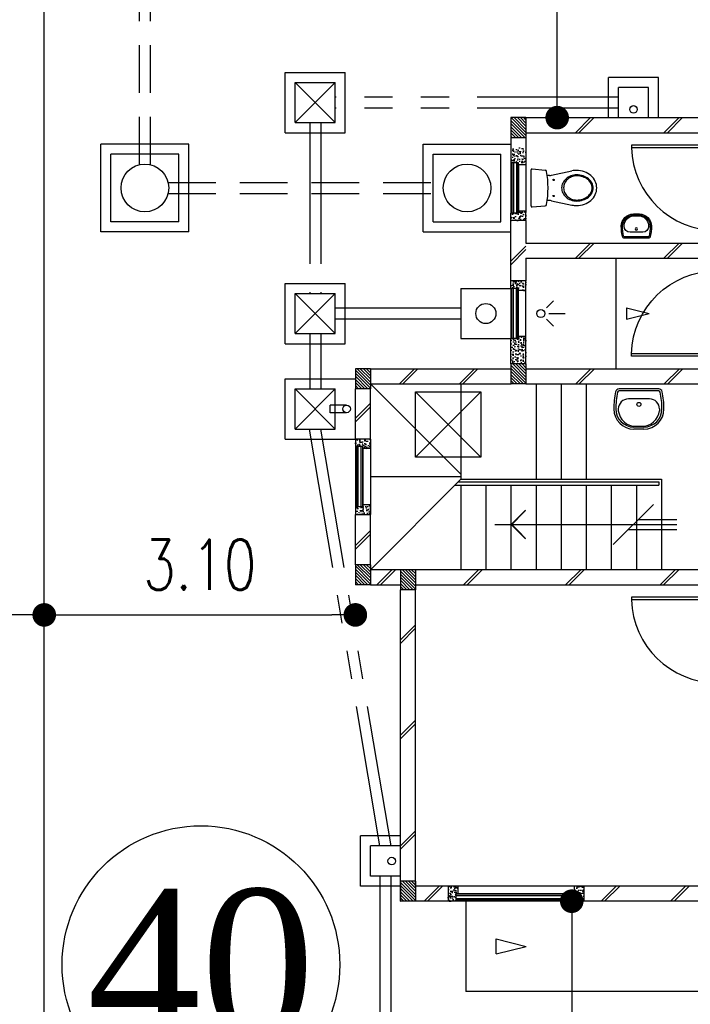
# Model space of a CAD drawing. Header units: millimetres. Extents: x 301 to 1479, y 491 to 1341.
# Tile 220 of 256: x 449.64 to 456.33, y 634.94 to 644.74. Entities that reach past the tile are written whole.
import ezdxf
from ezdxf.enums import TextEntityAlignment as Align

# ---------------------------------------------------------------- set-up
doc = ezdxf.new("R2010")
doc.units = ezdxf.units.MM
doc.header["$LTSCALE"] = 1.5
doc.header["$MEASUREMENT"] = 0
for name, pattern in [('HIDDEN', [0.375, 0.25, -0.125]), ('HIDDEN2', [4.7625, 3.175, -1.5875]), ('PHANTOM2', [1.25, 0.625, -0.125, 0.125, -0.125, 0.125, -0.125])]:
    doc.linetypes.add(name, pattern=pattern)
for name, color, linetype in [('Blk', 7, 'Continuous'), ('Block', 46, 'Continuous'), ('boundary', 3, 'Continuous'), ('BULUS', 2, 'Continuous'), ('BWCN', 4, 'Continuous'), ('DIM', 6, 'Continuous'), ('DOOR', 3, 'Continuous'), ('Ele', 8, 'Continuous'), ('HATCH', 7, 'Continuous'), ('Hatch Col. C1 GF Ext.', 84, 'Continuous'), ('Hatch Stub Col', 251, 'Continuous'), ('Kerb', 251, 'Continuous'), ('P. Gully trap', 42, 'Continuous'), ('P. Sewr Manhole', 49, 'Continuous'), ('Paving Block', 251, 'Continuous'), ('PVC Pipe 110', 69, 'Continuous'), ('PVC RWP 75', 77, 'Continuous'), ('PVC Sewer Pipe 110', 24, 'Continuous'), ('SANIT', 8, 'Continuous'), ('TXTAREA', 10, 'Continuous'), ('WINDOW', 1, 'Continuous')]:
    doc.layers.add(name, color=color, linetype=linetype)
doc.styles.add('RS1', font='romans.shx', dxfattribs={"width": 0.75, "height": 0.5})
doc.styles.add('times', font='times.ttf')
doc.dimstyles.new('Souillac5', dxfattribs={"dimscale": 0.5, "dimtxt": 0.5, "dimasz": 0.47, "dimexe": 0, "dimexo": 1, "dimgap": 0.5, "dimtad": 1, "dimzin": 0, "dimdsep": 46, "dimtxsty": 'RS1', "dimblk": 'DOT', "dimcen": 3, "dimse1": 1, "dimse2": 1, "dimclrd": 6, "dimclre": 6, "dimclrt": 7, "dimaunit": 1, "dimadec": 0, "dimazin": 0, "dimtfac": 1, "dimtofl": 0, "dimtmove": 1, "dimatfit": 3, "dimfxl": 1, "dimtolj": 1, "dimtzin": 0, "dimlwe": -1, "dimarcsym": 0})
pattern_1 = [(50, (427.129014, 162.062746), (0.071726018, -0.0062752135), [0.0075, -0.0825]), (355, (427.129014, 162.062746), (-0.013875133, 0.075219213), [0.006, -0.066]), (100.451444, (427.13499, 162.06222), (0.057850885, 0.068943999), [0.006374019, -0.070114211]), (46.1842, (427.12901, 162.08275), (0.106724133, -0.016551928), [0.01125, -0.12375]), (96.635635, (427.13791, 162.08137), (0.093466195, 0.09741186), [0.009561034, -0.105171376]), (351.184164, (427.12901, 162.08275), (0.093466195, 0.09741186), [0.009, -0.099]), (21, (427.139014, 162.077746), (0.059690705, -0.040261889), [0.0075, -0.0825]), (326, (427.139014, 162.077746), (0.024331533, 0.072515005), [0.006, -0.066]), (71.451445, (427.14399, 162.07439), (0.084022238, 0.032253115), [0.006374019, -0.070114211]), (37.5, (427.129014, 162.062746), (0.0012159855, 0.0332893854), [0, -0.0652, 0, -0.067, 0, -0.06625]), (7.5, (427.129014, 162.062746), (0.0263069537, 0.0394411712), [0, -0.0382, 0, -0.0637, 0, -0.02525]), (327.5, (427.106714, 162.062746), (0.0533822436, -0.0022554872), [0, -0.025, 0, -0.078, 0, -0.1035]), (317.5, (427.096714, 162.062746), (0.058318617, 0.010010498), [0, -0.0325, 0, -0.0518, 0, -0.0735])]
pattern_2 = [(50, (427.129014, 161.862746), (0.071726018, -0.0062752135), [0.0075, -0.0825]), (355, (427.129014, 161.862746), (-0.013875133, 0.075219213), [0.006, -0.066]), (100.451444, (427.13499, 161.86222), (0.057850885, 0.068943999), [0.006374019, -0.070114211]), (46.1842, (427.12901, 161.88275), (0.106724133, -0.016551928), [0.01125, -0.12375]), (96.635635, (427.13791, 161.88137), (0.093466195, 0.09741186), [0.009561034, -0.105171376]), (351.184164, (427.12901, 161.88275), (0.093466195, 0.09741186), [0.009, -0.099]), (21, (427.139014, 161.877746), (0.059690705, -0.040261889), [0.0075, -0.0825]), (326, (427.139014, 161.877746), (0.024331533, 0.072515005), [0.006, -0.066]), (71.451445, (427.14399, 161.87439), (0.084022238, 0.032253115), [0.006374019, -0.070114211]), (37.5, (427.129014, 161.862746), (0.0012159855, 0.0332893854), [0, -0.0652, 0, -0.067, 0, -0.06625]), (7.5, (427.129014, 161.862746), (0.0263069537, 0.0394411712), [0, -0.0382, 0, -0.0637, 0, -0.02525]), (327.5, (427.106714, 161.862746), (0.0533822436, -0.0022554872), [0, -0.025, 0, -0.078, 0, -0.1035]), (317.5, (427.096714, 161.862746), (0.058318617, 0.010010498), [0, -0.0325, 0, -0.0518, 0, -0.0735])]

# ---------------------------------------------------------------- blocks, each defined once
blk = doc.blocks.new('WC')
at = {"layer": 'SANIT'}
for p, q in [((-179.1, 0), (179.1, 0)), ((-189, -10.9), (-177.5, -141.5)), ((189, -10.9), (177.5, -141.5)), ((-125, -184.5), (-125, -161.4)), ((125, -184.5), (125, -161.4)), ((-127.2, -205.2), (-170.1, -407.8)), ((127.2, -205.2), (170.1, -407.8))]:
    blk.add_line(p, q, dxfattribs=at)
for points in [[(130, -455, 0.086378), (119.8, -396.7, 0.092622), (91.9, -348.9, 0.103078), (48.8, -316.1, 0.111925), (0, -305, 0.111925), (-48.8, -316.1, 0.103078), (-91.9, -348.9, 0.092622), (-119.8, -396.7, 0.086378), (-130, -455, 0.086378)], [(120, -455, 0.091554), (110.7, -404.8, 0.095342), (84.9, -363.1, 0.101238), (45.4, -334.7, 0.105842), (0, -325, 0.105842), (-45.4, -334.7, 0.101238), (-84.9, -363.1, 0.095342), (-110.7, -404.8, 0.091554), (-120, -455, 0.091554)], [(-175, -455, 0.087147), (-161.4, -532.7, 0.093047), (-123.7, -596.4, 0.102819), (-65.8, -640.2, 0.110985), (0, -655, 0.110985), (65.8, -640.2, 0.102819), (123.7, -596.4, 0.093047), (161.4, -532.7, 0.087147), (175, -455, 0.052217), (170.1, -407.8, 0.093047)], [(-170.1, -407.8, 0.052217), (-175, -455, 0.087147)], [(-130, -455, 0.079027), (-119.7, -519.8, 0.088191), (-91.9, -571.7, 0.105253), (-48.1, -608.1, 0.121599), (0, -620, 0.121599), (48.1, -608.1, 0.105253), (91.9, -571.7, 0.088191), (119.7, -519.8, 0.079027), (130, -455, 0.079027)], [(-120, -455, 0.077736), (-110.5, -515.9, 0.087342), (-84.9, -564.6, 0.105569), (-44.3, -598.9, 0.12344), (0, -610, 0.12344), (44.3, -598.9, 0.105569), (84.9, -564.6, 0.087342), (110.5, -515.9, 0.077736), (120, -455, 0.077736)]]:
    blk.add_lwpolyline(points, format="xyb", dxfattribs=at)
for centre in [(-80, -225), (80, -225)]:
    blk.add_circle(centre, 6, dxfattribs=at)
for centre, radius, start, end in [((-179.1, -10), 10, 90, 185.04245), ((179.1, -10), 10, 354.95755, 90), ((-162.6, -140.2), 15, 185.04245, 259.60796), ((0, 746.3), 916.3, 259.60796, 280.39204), ((-225, -184.5), 100, 348.04369, 0), ((225, -184.5), 100, 180, 191.95631), ((162.6, -140.2), 15, 280.39204, 354.95755)]:
    blk.add_arc(centre, radius, start, end, dxfattribs=at)
blk = doc.blocks.new('Wh1')
at = {"layer": 'SANIT'}
for p, q in [((197.3, 0), (-197.3, 0)), ((197.3, -20), (-197.3, -20)), ((105, -100), (-105, -100)), ((-205, -200), (-205, -217.2)), ((205, -200), (205, -217.2)), ((50, -380), (-50, -380)), ((-30.2, -372.6), (30.2, -372.6)), ((50, -400), (-50, -400))]:
    blk.add_line(p, q, dxfattribs=at)
blk.add_circle((0, -153.8), 20, dxfattribs=at)
for centre, radius, start, end in [((0, -200), 250, 180, 180), ((0, -200), 250, 0, 0), ((-197.3, -35), 35, 90, 167.77757), ((197.3, -35), 35, 12.22243, 90), ((567.1, -200.6), 817.1, 167.77757, 179.95982), ((567.1, -200.6), 797.1, 167.77757, 179.95982), ((-197.3, -35), 15, 90, 167.77757), ((197.3, -35), 15, 12.22243, 90), ((-567.1, -200.6), 797.1, 0.04018, 12.22243), ((-567.1, -200.6), 817.1, 0.04018, 12.22243), ((-105, -200), 100, 90, 180), ((105, -200), 100, 0, 90), ((-50, -200), 200, 180, 270), ((-50, -200), 180, 180, 270), ((-30.2, -196.6), 176, 186.70755, 270.01296), ((30.2, -196.6), 176, 269.98704, 353.29245), ((50, -200), 180, 270, 0), ((50, -200), 200, 270, 0)]:
    blk.add_arc(centre, radius, start, end, dxfattribs=at)
blk = doc.blocks.new('Dr900')
at = {"layer": 'DOOR'}
for p, q in [((-50, 0), (-50, 850)), ((-25, 850), (-50, 850)), ((-25, 0), (-25, 850)), ((-25, 0), (-50, 0))]:
    blk.add_line(p, q, dxfattribs=at)
blk.add_arc((-24.3, -0.3), 850.7, 91.72797, 179.98222, dxfattribs=at)
blk = doc.blocks.new('SSSU-D1')
at = {"layer": 'HATCH'}
h = blk.add_hatch(dxfattribs=at)
h.set_pattern_fill('ANSI31', color=256, scale=0.175, angle=630)
h.set_pattern_definition([(315, (-126.973914, 34.886787), (0.015467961, 0.015467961), [])])
h.paths.add_polyline_path([(-0.45, 5.1), (-0.3, 5.1), (-0.3, 5.3), (-0.45, 5.3)])
h = blk.add_hatch(dxfattribs=at)
h.set_pattern_fill('ANSI31', color=256, scale=0.175, angle=630)
h.set_pattern_definition([(315, (-125.423914, 34.936787), (0.015467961, 0.015467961), [])])
h.paths.add_polyline_path([(1.1, 5.15), (1.25, 5.15), (1.25, 5.35), (1.1, 5.35)])
h = blk.add_hatch(dxfattribs=at)
h.set_pattern_fill('ANSI31', color=256, scale=0.175, angle=630)
h.set_pattern_definition([(315, (-126.973914, 32.936787), (0.015467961, 0.015467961), [])])
h.paths.add_polyline_path([(-0.45, 3.15), (-0.3, 3.15), (-0.3, 3.35), (-0.45, 3.35)])
h = blk.add_hatch(dxfattribs=at)
h.set_pattern_fill('ANSI31', color=256, scale=0.175, angle=630)
h.set_pattern_definition([(315, (-126.523914, 32.886787), (0.015467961, 0.015467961), [])])
h.paths.add_polyline_path([(0, 3.1), (0.15, 3.1), (0.15, 3.3), (0, 3.3)])
h = blk.add_hatch(dxfattribs=at)
h.set_pattern_fill('ANSI31', color=256, scale=0.175, angle=630)
h.set_pattern_definition([(315, (-126.523914, 29.786787), (0.015467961, 0.015467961), [])])
h.paths.add_polyline_path([(0, 0), (0.15, 0), (0.15, 0.2), (0, 0.2)])
at = {"layer": 'Hatch Col. C1 GF Ext.'}
h = blk.add_hatch(dxfattribs=at)
h.set_pattern_fill('ANSI31', color=256, scale=0.175, angle=-90)
h.set_pattern_definition([(315, (448.28546, 157.028336), (0.0154679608, 0.0154679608), [])])
h.paths.add_polyline_path([(1.1, 7.6), (1.25, 7.6), (1.25, 7.8), (1.1, 7.8)])
at = {"layer": 'Hatch Stub Col', "linetype": 'ByBlock'}
h = blk.add_hatch(dxfattribs=at)
h.set_pattern_fill('AR-CONC', color=256, scale=0.01, angle=720)
h.set_pattern_definition(pattern_1)
h.paths.add_polyline_path([(1.175, 7.35), (1.175, 7.33), (1.25, 7.33), (1.25, 7.5), (1.1, 7.5), (1.1, 7.35)])
h = blk.add_hatch(dxfattribs=at)
h.set_pattern_fill('AR-CONC', color=256, scale=0.01, angle=720)
h.set_pattern_definition(pattern_1)
h.paths.add_polyline_path([(1.25, 6.775), (1.25, 6.87), (1.175, 6.87), (1.175, 6.85), (1.1, 6.85), (1.1, 6.775)])
h = blk.add_hatch(dxfattribs=at)
h.set_pattern_fill('AR-CONC', color=256, scale=0.01, angle=720)
h.set_pattern_definition([(50, (427.129014, 162.012746), (0.071726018, -0.0062752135), [0.0075, -0.0825]), (355, (427.129014, 162.012746), (-0.013875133, 0.075219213), [0.006, -0.066]), (100.451444, (427.13499, 162.01222), (0.057850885, 0.068943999), [0.006374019, -0.070114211]), (46.1842, (427.12901, 162.03275), (0.106724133, -0.016551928), [0.01125, -0.12375]), (96.635635, (427.13791, 162.03137), (0.093466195, 0.09741186), [0.009561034, -0.105171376]), (351.184164, (427.12901, 162.03275), (0.093466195, 0.09741186), [0.009, -0.099]), (21, (427.139014, 162.027746), (0.059690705, -0.040261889), [0.0075, -0.0825]), (326, (427.139014, 162.027746), (0.024331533, 0.072515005), [0.006, -0.066]), (71.451445, (427.14399, 162.02439), (0.084022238, 0.032253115), [0.006374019, -0.070114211]), (37.5, (427.129014, 162.012746), (0.0012159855, 0.0332893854), [0, -0.0652, 0, -0.067, 0, -0.06625]), (7.5, (427.129014, 162.012746), (0.0263069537, 0.0394411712), [0, -0.0382, 0, -0.0637, 0, -0.02525]), (327.5, (427.106714, 162.012746), (0.0533822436, -0.0022554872), [0, -0.025, 0, -0.078, 0, -0.1035]), (317.5, (427.096714, 162.012746), (0.058318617, 0.010010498), [0, -0.0325, 0, -0.0518, 0, -0.0735])])
h.paths.add_polyline_path([(1.175, 6.1), (1.175, 6.08), (1.25, 6.08), (1.25, 6.175), (1.1, 6.175), (1.1, 6.1)])
h = blk.add_hatch(dxfattribs=at)
h.set_pattern_fill('AR-CONC', color=256, scale=0.01, angle=720)
h.set_pattern_definition([(50, (466.11162, 47.178006), (0.071726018, -0.0062752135), [0.0075, -0.0825]), (355, (466.11162, 47.17801), (-0.013875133, 0.075219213), [0.006, -0.066]), (100.451444, (466.1176, 47.17748), (0.057850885, 0.068943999), [0.006374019, -0.070114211]), (46.1842, (466.11162, 47.19801), (0.106724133, -0.016551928), [0.01125, -0.12375]), (96.635635, (466.12051, 47.19663), (0.093466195, 0.09741186), [0.009561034, -0.105171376]), (351.184164, (466.11162, 47.19801), (0.093466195, 0.09741186), [0.009, -0.099]), (21, (466.12162, 47.193006), (0.059690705, -0.040261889), [0.0075, -0.0825]), (326, (466.12162, 47.19301), (0.024331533, 0.072515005), [0.006, -0.066]), (71.451445, (466.126594, 47.18965), (0.084022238, 0.032253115), [0.006374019, -0.070114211]), (37.5, (466.11162, 47.178006), (0.0012159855, 0.0332893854), [0, -0.0652, 0, -0.067, 0, -0.06625]), (7.5, (466.11162, 47.178006), (0.0263069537, 0.0394411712), [0, -0.0382, 0, -0.0637, 0, -0.02525]), (327.5, (466.08932, 47.178006), (0.0533822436, -0.0022554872), [0, -0.025, 0, -0.078, 0, -0.1035]), (317.5, (466.07932, 47.178006), (0.058318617, 0.010010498), [0, -0.0325, 0, -0.0518, 0, -0.0735])])
h.paths.add_polyline_path([(1.25, 5.62), (1.175, 5.62), (1.175, 5.6), (1.1, 5.6), (1.1, 5.35), (1.25, 5.35)])
h = blk.add_hatch(dxfattribs=at)
h.set_pattern_fill('AR-CONC', color=256, scale=0.01, angle=720)
h.set_pattern_definition(pattern_2)
h.paths.add_polyline_path([(-0.3, 4.6), (-0.45, 4.6), (-0.45, 4.525), (-0.375, 4.525), (-0.375, 4.505), (-0.3, 4.505)])
h = blk.add_hatch(dxfattribs=at)
h.set_pattern_fill('AR-CONC', color=256, scale=0.01, angle=720)
h.set_pattern_definition(pattern_2)
h.paths.add_polyline_path([(-0.3, 3.945), (-0.375, 3.945), (-0.375, 3.925), (-0.45, 3.925), (-0.45, 3.85), (-0.3, 3.85)])
h = blk.add_hatch(dxfattribs=at)
h.set_pattern_fill('AR-CONC', color=256, scale=0.01, angle=720)
h.set_pattern_definition(pattern_2)
h.paths.add_polyline_path([(0.5704, 0.15), (0.4754, 0.15), (0.4754, 0), (0.5504, 0), (0.5504, 0.075), (0.5704, 0.075)])
h = blk.add_hatch(dxfattribs=at)
h.set_pattern_fill('AR-CONC', color=256, scale=0.01, angle=720)
h.set_pattern_definition(pattern_2)
h.paths.add_polyline_path([(1.8254, 0.15), (1.7304, 0.15), (1.7304, 0.075), (1.7504, 0.075), (1.7504, 0), (1.8254, 0)])
at = {"layer": 'Block', "linetype": 'ByBlock'}
for p, q in [((1.25, 7.8), (3.15, 7.8)), ((1.25, 7.65), (3.15, 7.65)), ((1.1, 6.175), (1.1, 6.775)), ((1.25, 6.775), (1.25, 6.55)), ((1.25, 6.55), (3.3, 6.55)), ((1.25, 6.4), (3.3, 6.4)), ((1.25, 6.4), (1.25, 6.175)), ((-0.3, 5.3), (1.1, 5.3)), ((1.25, 5.3), (3.15, 5.3)), ((-0.45, 4.6), (-0.45, 5.1)), ((-0.3, 5.15), (1.1, 5.15)), ((-0.3, 4.6), (-0.3, 5.1)), ((1.25, 5.15), (3.15, 5.15)), ((-0.45, 3.35), (-0.45, 3.85)), ((-0.3, 3.35), (-0.3, 3.85)), ((0, 3.3), (-0.3, 3.3)), ((3.15, 3.3), (0.15, 3.3)), ((-0.3, 3.15), (0, 3.15)), ((0.15, 3.15), (3.15, 3.15)), ((0, 0), (0, 3.1)), ((0.15, 0.15), (0.15, 3.1)), ((0.4754, 0.15), (0.15, 0.15)), ((3.15, 0.15), (1.8254, 0.15)), ((0.4754, 0), (0.15, 0)), ((3.15, 0), (1.8254, 0))]:
    blk.add_line(p, q, dxfattribs=at)
at = {"layer": 'BULUS', "linetype": 'ByBlock'}
for p, q in [((0.54, 4.1404), (2.575, 4.1404)), ((0.575, 4.1754), (2.575, 4.1754)), ((2.575, 4.1754), (2.575, 4.1404))]:
    blk.add_line(p, q, dxfattribs=at)
at = {"layer": 'BWCN'}
for p, q in [((1.25, 7.8), (1.1, 7.8)), ((1.1, 7.8), (1.1, 7.6)), ((1.25, 7.8), (1.25, 7.6)), ((1.25, 7.6), (1.1, 7.6)), ((1.1, 7.6), (1.1, 7.35)), ((1.25, 7.6), (1.25, 7.33)), ((1.175, 7.35), (1.1, 7.35)), ((1.175, 7.33), (1.175, 7.35)), ((1.25, 7.33), (1.175, 7.33)), ((1.25, 6.87), (1.175, 6.87)), ((1.175, 6.87), (1.175, 6.85)), ((1.25, 6.775), (1.25, 6.87)), ((1.1, 6.775), (1.1, 6.85)), ((1.175, 6.85), (1.1, 6.85)), ((1.25, 6.775), (1.1, 6.775)), ((1.1, 6.1), (1.1, 6.175)), ((1.25, 6.175), (1.1, 6.175)), ((1.25, 6.08), (1.25, 6.175)), ((1.175, 6.1), (1.1, 6.1)), ((1.175, 6.08), (1.175, 6.1)), ((1.25, 6.08), (1.175, 6.08)), ((1.175, 5.6), (1.1, 5.6)), ((1.1, 5.35), (1.1, 5.6)), ((1.25, 5.62), (1.175, 5.62)), ((1.175, 5.62), (1.175, 5.6)), ((1.25, 5.35), (1.25, 5.62)), ((-0.3, 5.3), (-0.45, 5.3)), ((-0.45, 5.3), (-0.45, 5.1)), ((-0.3, 5.3), (-0.3, 5.1)), ((1.25, 5.35), (1.1, 5.35)), ((1.1, 5.35), (1.1, 5.15)), ((1.25, 5.35), (1.25, 5.15)), ((-0.3, 5.1), (-0.45, 5.1)), ((1.25, 5.15), (1.1, 5.15)), ((-0.45, 4.6), (-0.45, 4.525)), ((-0.375, 4.525), (-0.45, 4.525)), ((-0.375, 4.505), (-0.375, 4.525)), ((-0.3, 4.6), (-0.3, 4.505)), ((-0.3, 4.505), (-0.375, 4.505)), ((-0.375, 3.925), (-0.45, 3.925)), ((-0.45, 3.925), (-0.45, 3.85)), ((-0.3, 3.945), (-0.375, 3.945)), ((-0.375, 3.945), (-0.375, 3.925)), ((-0.3, 3.945), (-0.3, 3.85)), ((-0.3, 3.35), (-0.45, 3.35)), ((-0.45, 3.35), (-0.45, 3.15)), ((-0.3, 3.35), (-0.3, 3.15)), ((0.15, 3.3), (0, 3.3)), ((0, 3.3), (0, 3.1)), ((0.15, 3.3), (0.15, 3.1)), ((-0.3, 3.15), (-0.45, 3.15)), ((0.15, 3.1), (0, 3.1)), ((0.15, 0.2), (0, 0.2)), ((0, 0.2), (0, 0)), ((0.15, 0.2), (0.15, 0)), ((0.4754, 0.15), (0.4754, 0)), ((0.5704, 0.15), (0.4754, 0.15)), ((0.5704, 0.15), (0.5704, 0.075)), ((1.7304, 0.15), (1.7304, 0.075)), ((1.8254, 0.15), (1.7304, 0.15)), ((1.8254, 0.15), (1.8254, 0)), ((0.15, 0), (0, 0)), ((0.5504, 0), (0.4754, 0)), ((0.5504, 0.075), (0.5504, 0)), ((0.5704, 0.075), (0.5504, 0.075)), ((1.7304, 0.075), (1.7504, 0.075)), ((1.7504, 0.075), (1.7504, 0)), ((1.8254, 0), (1.7504, 0))]:
    blk.add_line(p, q, dxfattribs=at)
at = {"layer": 'BWCN', "linetype": 'ByBlock'}
for p, q in [((-0.3, 4.6), (-0.45, 4.6)), ((-0.45, 3.85), (-0.3, 3.85))]:
    blk.add_line(p, q, dxfattribs=at)
at = {"layer": 'Ele'}
for p, q in [((1.1, 7.35), (1.1, 6.85)), ((1.11, 7.35), (1.11, 6.85)), ((1.17, 7.35), (1.17, 6.85)), ((1.175, 7.33), (1.175, 6.87)), ((1.25, 7.33), (1.25, 6.87)), ((2.15, 5.3), (2.15, 6.4)), ((1.1, 6.1), (1.1, 5.6)), ((1.11, 5.6), (1.11, 6.1)), ((1.17, 5.6), (1.17, 6.1)), ((1.175, 5.62), (1.175, 6.08)), ((1.25, 5.62), (1.25, 6.08)), ((1.4545, 5.9067), (1.5246, 5.9768)), ((1.4545, 5.7933), (1.5246, 5.7232)), ((1.478, 5.85), (1.6391, 5.85)), ((1.35, 5.15), (1.35, 4.2)), ((1.6, 5.15), (1.6, 4.2)), ((1.85, 5.15), (1.85, 4.2)), ((-0.45, 4.525), (-0.45, 3.925)), ((-0.44, 4.525), (-0.44, 3.925)), ((-0.38, 4.525), (-0.38, 3.925)), ((-0.375, 4.505), (-0.375, 3.945)), ((-0.3, 4.505), (-0.3, 3.945)), ((0.6, 4.2), (2.6, 4.2)), ((0.6, 4.1404), (0.6, 3.3)), ((0.85, 4.1404), (0.85, 3.3)), ((1.1, 4.1404), (1.1, 3.3)), ((1.35, 4.1404), (1.35, 3.3)), ((1.6, 4.1404), (1.6, 3.3)), ((1.85, 4.1404), (1.85, 3.3)), ((2.1, 4.1404), (2.1, 3.3)), ((2.35, 4.1404), (2.35, 3.3)), ((2.6, 4.2), (2.6, 3.3)), ((2.1201, 3.55), (2.5201, 3.95)), ((0.9409, 3.75), (2.7528, 3.75)), ((2.3701, 3.8), (2.7528, 3.8)), ((2.2701, 3.7), (2.7528, 3.7)), ((1.7304, 0.15), (0.5704, 0.15)), ((1.7504, 0.07), (0.5504, 0.07)), ((1.7504, 0.01), (0.5504, 0.01)), ((1.7304, 0.075), (0.5704, 0.075)), ((1.7504, 0), (0.5504, 0)), ((0.65, 0), (0.65, -0.9)), ((4.3, -0.9), (0.65, -0.9))]:
    blk.add_line(p, q, dxfattribs=at)
at = {"layer": 'Ele', "linetype": 'HIDDEN', "ltscale": 10}
for p, q in [((-0.3, 5.15), (0.6, 4.25)), ((0.6, 5.15), (0.6, 4.2)), ((0.6, 4.225), (-0.3, 4.225)), ((-0.3, 3.3), (0.6, 4.2))]:
    blk.add_line(p, q, dxfattribs=at)
at = {"layer": 'Ele', "linetype": 'ByBlock'}
blk.add_line((0.9515, -0.525), (0.9515, -0.375), dxfattribs=at)
at = {"layer": 'Ele', "const_width": 0.015}
blk.add_lwpolyline([(1.2465, 3.8914), (1.1051, 3.75), (1.2465, 3.6086)], dxfattribs=at)
at = {"layer": 'Ele'}
blk.add_circle((1.3979, 5.85), 0.04, dxfattribs=at)
at = {"layer": 'HATCH'}
for p, q in [((1.7425, 7.65), (1.8925, 7.8)), ((1.7778, 7.65), (1.9278, 7.8)), ((2.6249, 7.65), (2.7749, 7.8)), ((2.6602, 7.65), (2.8102, 7.8)), ((1.1, 6.3713), (1.25, 6.5213)), ((1.1, 6.3359), (1.25, 6.4859)), ((1.7425, 6.4), (1.8925, 6.55)), ((1.7778, 6.4), (1.9278, 6.55)), ((2.6249, 6.4), (2.7749, 6.55)), ((2.6602, 6.4), (2.8102, 6.55)), ((-0.0119, 5.15), (0.1381, 5.3)), ((0.0234, 5.15), (0.1734, 5.3)), ((0.5864, 5.15), (0.7364, 5.3)), ((0.6218, 5.15), (0.7718, 5.3)), ((1.7457, 5.15), (1.8957, 5.3)), ((1.7811, 5.15), (1.9311, 5.3)), ((2.6281, 5.15), (2.7781, 5.3)), ((2.6635, 5.15), (2.8135, 5.3)), ((-0.45, 4.8077), (-0.3, 4.9577)), ((-0.45, 4.7724), (-0.3, 4.9224)), ((-0.45, 3.5406), (-0.3, 3.6906)), ((-0.45, 3.5052), (-0.3, 3.6552)), ((-0.2359, 3.15), (-0.0859, 3.3)), ((-0.2006, 3.15), (-0.0506, 3.3)), ((0.6285, 3.15), (0.7785, 3.3)), ((0.6638, 3.15), (0.8138, 3.3)), ((1.645, 3.15), (1.795, 3.3)), ((1.6803, 3.15), (1.8303, 3.3)), ((2.5863, 3.15), (2.7363, 3.3)), ((2.6217, 3.15), (2.7717, 3.3)), ((0, 2.6018), (0.15, 2.7518)), ((0, 2.5664), (0.15, 2.7164)), ((0, 1.6528), (0.15, 1.8028)), ((0, 1.6174), (0.15, 1.7674)), ((0, 0.552), (0.15, 0.702)), ((0, 0.5167), (0.15, 0.6667)), ((0.2343, 0), (0.3843, 0.15)), ((0.2697, 0), (0.4197, 0.15)), ((1.9985, 0), (2.1485, 0.15)), ((2.0338, 0), (2.1838, 0.15)), ((2.6895, 0), (2.8395, 0.15)), ((2.7249, 0), (2.8749, 0.15))]:
    blk.add_line(p, q, dxfattribs=at)
at = {"layer": 'Kerb'}
for p, q in [((-1.15, 8.25), (-0.55, 8.25)), ((-1.15, 7.65), (-1.15, 8.25)), ((-0.55, 7.65), (-0.55, 8.25)), ((-1.05, 8.15), (-0.65, 8.15)), ((-1.05, 7.75), (-1.05, 8.15)), ((-1.05, 8.15), (-0.65, 7.75)), ((-1.05, 7.75), (-0.65, 8.15)), ((-0.65, 7.75), (-0.65, 8.15)), ((2.5712, 8.2), (2.0712, 8.2)), ((2.0712, 7.8), (2.0712, 8.2)), ((2.5712, 7.8), (2.5712, 8.2)), ((2.1712, 7.8), (2.1712, 8.1)), ((2.4712, 8.1), (2.1712, 8.1)), ((2.4712, 7.8), (2.4712, 8.1)), ((-1.05, 7.75), (-0.65, 7.75)), ((-1.15, 7.65), (-0.55, 7.65)), ((-2.985, 6.6625), (-2.985, 7.5375)), ((-2.11, 7.5375), (-2.985, 7.5375)), ((-2.11, 6.6625), (-2.11, 7.5375)), ((0.225, 6.6625), (0.225, 7.5375)), ((0.225, 7.5375), (1.1, 7.5375)), ((-2.885, 6.7625), (-2.885, 7.4375)), ((-2.21, 7.4375), (-2.885, 7.4375)), ((-2.21, 6.7625), (-2.21, 7.4375)), ((0.325, 6.7625), (0.325, 7.4375)), ((0.325, 7.4375), (1, 7.4375)), ((1, 6.7625), (1, 7.4375)), ((-2.21, 6.7625), (-2.885, 6.7625)), ((0.325, 6.7625), (1, 6.7625)), ((-2.11, 6.6625), (-2.985, 6.6625)), ((0.225, 6.6625), (1.1, 6.6625)), ((-1.15, 6.15), (-0.55, 6.15)), ((-1.15, 5.55), (-1.15, 6.15)), ((-0.55, 5.55), (-0.55, 6.15)), ((0.6, 6.1), (1.1, 6.1)), ((0.6, 6.1), (0.6, 5.6)), ((-1.05, 6.05), (-0.65, 6.05)), ((-1.05, 5.65), (-1.05, 6.05)), ((-1.05, 6.05), (-0.65, 5.65)), ((-1.05, 5.65), (-0.65, 6.05)), ((-0.65, 5.65), (-0.65, 6.05)), ((-1.05, 5.65), (-0.65, 5.65)), ((0.6, 5.6), (1.1, 5.6)), ((-1.15, 5.55), (-0.55, 5.55)), ((-1.15, 5.2), (-0.45, 5.2)), ((-1.15, 4.6), (-1.15, 5.2)), ((-1.05, 5.1), (-0.65, 5.1)), ((-1.05, 4.7), (-1.05, 5.1)), ((-1.05, 5.1), (-0.65, 4.7)), ((-1.05, 4.7), (-0.65, 5.1)), ((-0.65, 4.7), (-0.65, 5.1)), ((-1.05, 4.7), (-0.65, 4.7)), ((-1.15, 4.6), (-0.45, 4.6)), ((-0.4, 0.15), (-0.4, 0.65)), ((0, 0.65), (-0.4, 0.65)), ((0, 0.55), (-0.3, 0.55)), ((-0.3, 0.25), (-0.3, 0.55)), ((0, 0.25), (-0.3, 0.25)), ((0, 0.15), (-0.4, 0.15))]:
    blk.add_line(p, q, dxfattribs=at)
at = {"layer": 'P. Gully trap'}
blk.add_circle((0.85, 5.85), 0.1, dxfattribs=at)
at = {"layer": 'P. Sewr Manhole'}
for centre in [(-2.5475, 7.1), (0.6625, 7.1)]:
    blk.add_circle(centre, 0.2375, dxfattribs=at)
at = {"layer": 'Paving Block', "linetype": 'ByBlock'}
for p, q in [((2.2524, 5.9063), (2.2524, 5.7937)), ((2.2524, 5.9063), (2.4774, 5.85)), ((2.2524, 5.7937), (2.4774, 5.85)), ((0.9515, -0.375), (1.2515, -0.45)), ((0.9515, -0.525), (1.2515, -0.45))]:
    blk.add_line(p, q, dxfattribs=at)
at = {"layer": 'PVC Pipe 110', "linetype": 'PHANTOM2', "ltscale": 1.5}
for p, q in [((2.1712, 8.005), (-0.65, 8.005)), ((2.1712, 7.895), (-0.65, 7.895)), ((-0.905, 7.75), (-0.905, 6.05)), ((-0.795, 7.75), (-0.795, 6.05)), ((0.6, 5.905), (-0.65, 5.905)), ((0.6, 5.795), (-0.65, 5.795)), ((-0.905, 5.65), (-0.905, 5.1)), ((-0.795, 5.65), (-0.795, 5.1)), ((-0.2058, 0.55), (-0.9058, 4.7)), ((-0.0942, 0.55), (-0.7942, 4.7)), ((-0.205, 0.25), (-0.205, -2.15)), ((-0.095, 0.25), (-0.095, -2.15))]:
    blk.add_line(p, q, dxfattribs=at)
at = {"layer": 'PVC Pipe 110', "linetype": 'PHANTOM2', "ltscale": 10}
for p, q in [((-0.7, 4.8625), (-0.7, 4.9375)), ((-0.5375, 4.9375), (-0.7, 4.9375)), ((-0.5375, 4.8625), (-0.7, 4.8625))]:
    blk.add_line(p, q, dxfattribs=at)
at = {"layer": 'PVC RWP 75'}
for centre in [(2.3212, 7.8825), (-0.5375, 4.9), (-0.0875, 0.4), (-0.0875, 0.4), (-0.0875, 0.4)]:
    blk.add_circle(centre, 0.0375, dxfattribs=at)
at = {"layer": 'PVC Sewer Pipe 110', "linetype": 'HIDDEN2', "ltscale": 0.1}
for p, q in [((-2.6025, 7.331), (-2.6025, 10.569)), ((-2.4925, 7.331), (-2.4925, 10.569)), ((-2.3165, 7.155), (0.4315, 7.155)), ((-2.3165, 7.045), (0.4315, 7.045))]:
    blk.add_line(p, q, dxfattribs=at)
at = {"layer": 'SANIT', "linetype": 'HIDDEN2', "ltscale": 100}
for p, q in [((0.1496, 5.0718), (0.7996, 5.0718)), ((0.1496, 4.4218), (0.1496, 5.0718)), ((0.1496, 5.0718), (0.7996, 4.4218)), ((0.7996, 5.0718), (0.1496, 4.4218)), ((0.7996, 5.0718), (0.7996, 4.4218)), ((0.7996, 4.4218), (0.1496, 4.4218))]:
    blk.add_line(p, q, dxfattribs=at)
at = {"layer": 'WINDOW', "linetype": 'HIDDEN2', "ltscale": 0.5}
for p, q in [((1.125, 7.35), (1.125, 6.85)), ((1.155, 7.35), (1.155, 6.85)), ((1.125, 5.6), (1.125, 6.1)), ((1.155, 5.6), (1.155, 6.1)), ((-0.425, 4.525), (-0.425, 3.925)), ((-0.395, 4.525), (-0.395, 3.925))]:
    blk.add_line(p, q, dxfattribs=at)
at = {"layer": 'WINDOW'}
for p, q in [((1.7504, 0.055), (0.5504, 0.055)), ((1.7504, 0.025), (0.5504, 0.025))]:
    blk.add_line(p, q, dxfattribs=at)
at = {"layer": 'DOOR', "yscale": 0.001, "zscale": 0.001, "rotation": 90}
for p, xscale in [((3.15, 7.55), 0.001), ((3.15, 5.4), -0.001), ((3.15, 3.05), 0.001)]:
    blk.add_blockref('Dr900', p, dxfattribs=dict(at, xscale=xscale))
at = {"layer": 'SANIT', "xscale": 0.001, "yscale": 0.001, "zscale": 0.001, "rotation": 89.99999999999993}
blk.add_blockref('WC', (1.3, 7.1), dxfattribs=at)
at = {"layer": 'WINDOW', "linetype": 'ByBlock', "xscale": -0.0006, "yscale": 0.0006, "zscale": 0.0006, "rotation": 180}
blk.add_blockref('Wh1', (2.3497, 6.6), dxfattribs=at)
at = {"layer": 'WINDOW', "linetype": 'ByBlock', "xscale": 0.001, "yscale": 0.001, "zscale": 0.001}
blk.add_blockref('Wh1', (2.375, 5.0998), dxfattribs=at)
blk = doc.blocks.new('_DOT')
at = {"color": 0, "linetype": 'ByBlock'}
blk.add_line((-0.5, 0), (-1, 0), dxfattribs=at)
at = {"color": 0, "linetype": 'ByBlock', "const_width": 0.5}
blk.add_lwpolyline([(-0.25, 0, 1), (0.25, 0, 1)], format="xyb", close=True, dxfattribs=at)
blk = doc.blocks.new('*D158')
at = {"layer": 'DEFPOINTS', "color": 0, "transparency": 16777216}
for p in [(446.7876, 638.819), (446.7876, 638.819), (449.8876, 638.819)]:
    blk.add_point(p, dxfattribs=at)
at = {"layer": 'DIM', "color": 6, "lineweight": -2, "transparency": 16777216}
blk.add_line((449.6526, 638.819), (447.0226, 638.819), dxfattribs=at)
at = {"layer": 'DIM', "color": 6, "lineweight": -2, "transparency": 16777216, "xscale": 0.235, "yscale": 0.235, "zscale": 0.235, "rotation": 180}
blk.add_blockref('_DOT', (446.7876, 638.819), dxfattribs=at)
at = {"layer": 'DIM', "color": 6, "lineweight": -2, "transparency": 16777216, "xscale": 0.235, "yscale": 0.235, "zscale": 0.235}
blk.add_blockref('_DOT', (449.8876, 638.819), dxfattribs=at)
at = {"layer": 'DIM', "color": 7, "transparency": 16777216, "insert": (448.3376, 639.319), "char_height": 0.5, "attachment_point": 5, "style": 'RS1'}
blk.add_mtext('\\A1;3.10', dxfattribs=at)
blk = doc.blocks.new('*D159')
at = {"layer": 'DEFPOINTS', "color": 0, "transparency": 16777216}
for p in [(455.0035, 635.969), (455.0035, 628.769), (455.1437, 628.769)]:
    blk.add_point(p, dxfattribs=at)
at = {"layer": 'DIM', "color": 6, "lineweight": -2, "transparency": 16777216}
blk.add_line((455.1437, 635.734), (455.1437, 629.004), dxfattribs=at)
at = {"layer": 'DIM', "color": 6, "lineweight": -2, "transparency": 16777216, "xscale": 0.235, "yscale": 0.235, "zscale": 0.235}
for p, rotation in [((455.1437, 635.969), 90), ((455.1437, 628.769), 270)]:
    blk.add_blockref('_DOT', p, dxfattribs=dict(at, rotation=rotation))
at = {"layer": 'DIM', "color": 7, "transparency": 16777216, "insert": (454.6437, 632.369), "char_height": 0.5, "attachment_point": 5, "rotation": 90, "style": 'RS1'}
blk.add_mtext('\\A1;7.20', dxfattribs=at)
blk = doc.blocks.new('*D160')
at = {"layer": 'DEFPOINTS', "color": 0, "transparency": 16777216}
for p in [(454.9985, 649.769), (454.9985, 649.769), (454.9985, 643.769)]:
    blk.add_point(p, dxfattribs=at)
at = {"layer": 'DIM', "color": 6, "lineweight": -2, "transparency": 16777216}
blk.add_line((454.9985, 644.004), (454.9985, 649.534), dxfattribs=at)
at = {"layer": 'DIM', "color": 6, "lineweight": -2, "transparency": 16777216, "xscale": 0.235, "yscale": 0.235, "zscale": 0.235}
for p, rotation in [((454.9985, 649.769), 90), ((454.9985, 643.769), 270)]:
    blk.add_blockref('_DOT', p, dxfattribs=dict(at, rotation=rotation))
at = {"layer": 'DIM', "color": 7, "transparency": 16777216, "insert": (454.3549, 648.978), "char_height": 0.5, "attachment_point": 5, "rotation": 90, "style": 'RS1'}
blk.add_mtext('\\A1;6.00', dxfattribs=at)
blk = doc.blocks.new('*D161')
at = {"layer": 'DEFPOINTS', "color": 0, "transparency": 16777216}
for p in [(449.8876, 638.819), (452.9876, 638.819), (452.9876, 638.819)]:
    blk.add_point(p, dxfattribs=at)
at = {"layer": 'DIM', "color": 6, "lineweight": -2, "transparency": 16777216}
blk.add_line((450.1226, 638.819), (452.7526, 638.819), dxfattribs=at)
at = {"layer": 'DIM', "color": 6, "lineweight": -2, "transparency": 16777216, "xscale": 0.235, "yscale": 0.235, "zscale": 0.235, "rotation": 180}
blk.add_blockref('_DOT', (449.8876, 638.819), dxfattribs=at)
at = {"layer": 'DIM', "color": 6, "lineweight": -2, "transparency": 16777216, "xscale": 0.235, "yscale": 0.235, "zscale": 0.235}
blk.add_blockref('_DOT', (452.9876, 638.819), dxfattribs=at)
at = {"layer": 'DIM', "color": 7, "transparency": 16777216, "insert": (451.4376, 639.319), "char_height": 0.5, "attachment_point": 5, "style": 'RS1'}
blk.add_mtext('\\A1;3.10', dxfattribs=at)

msp = doc.modelspace()

# ---------------------------------------------------------------- linework, layer by layer
at = {"layer": 'boundary'}
msp.add_line((449.8876, 628.769), (449.8876, 670.769), dxfattribs=at)
at = {"layer": 'TXTAREA'}
msp.add_circle((451.4491, 635.3369), 1.3831, dxfattribs=at)

# ---------------------------------------------------------------- block references
at = {"layer": 'Blk'}
msp.add_blockref('SSSU-D1', (453.4376, 635.969), dxfattribs=at)

# ---------------------------------------------------------------- texts
at = {"layer": 'TXTAREA', "style": 'times'}
msp.add_text('40', height=1.5, dxfattribs=at).set_placement((451.4491, 635.3369), align=Align.MIDDLE_CENTER)

# ---------------------------------------------------------------- dimensions: what is measured, and where the dimension line sits
at = {"layer": 'DIM'}
dim = msp.add_linear_dim(base=(454.9985, 649.769), p1=(454.9985, 643.769), p2=(454.9985, 649.769), angle=270, dimstyle='Souillac5', override={"dimtmove": 2}, dxfattribs=at)
dim.commit()
dim.dimension.update_dxf_attribs({"geometry": '*D160', "text_midpoint": (454.3549, 648.978), "dimtype": 160})
for base, p1, p2, angle, picture, middle in [((446.7876, 638.819), (449.8876, 638.819), (446.7876, 638.819), 180, '*D158', (448.3376, 639.319)), ((455.1437, 628.769), (455.0035, 635.969), (455.0035, 628.769), 270, '*D159', (454.6437, 632.369))]:
    dim = msp.add_linear_dim(base=base, p1=p1, p2=p2, angle=angle, dimstyle='Souillac5', dxfattribs=at)
    dim.commit()
    dim.dimension.update_dxf_attribs({"geometry": picture, "text_midpoint": middle})
dim = msp.add_linear_dim(base=(452.9876, 638.819), p1=(449.8876, 638.819), p2=(452.9876, 638.819), dimstyle='Souillac5', dxfattribs=at)
dim.commit()
dim.dimension.update_dxf_attribs({"geometry": '*D161', "text_midpoint": (451.4376, 639.319)})

doc.saveas('drawing.dxf')
